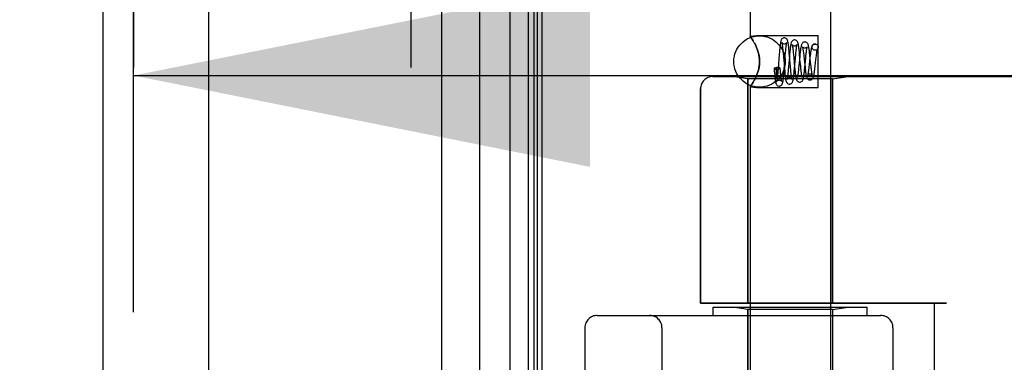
# Model space of a CAD drawing. Header units: inches. Extents: x 0 to 189, y 0 to 122.
# Tile 219 of 226: x 99.632 to 102.029, y 78.901 to 79.735. Entities that reach past the tile are written whole.
import ezdxf

# ---------------------------------------------------------------- set-up
doc = ezdxf.new("R2010")
doc.units = ezdxf.units.IN
doc.header["$LTSCALE"] = 10.388889
doc.header["$MEASUREMENT"] = 0
doc.linetypes.add('HIDDEN', pattern=[0.2, 0.1, -0.1])
doc.layers.get('0').update_dxf_attribs({"linetype": 'CONTINUOUS'})
for name, color, linetype in [('DEFAULT_2', 8, 'HIDDEN'), ('DIMENSIONS', 7, 'CONTINUOUS'), ('LEFTHAND_DOOR_ASSEMBLY', 7, 'CONTINUOUS'), ('RIGHTHAND_DOOR_ASSEMBLY', 7, 'CONTINUOUS')]:
    doc.layers.add(name, color=color, linetype=linetype)
doc.styles.get("Standard").update_dxf_attribs({"font": 'arial.ttf'})
doc.dimstyles.new('DIMSTYLE_1', dxfattribs={"dimtxt": 0.833333, "dimasz": 1.111111, "dimexe": 0.09, "dimexo": 0.07, "dimgap": 0.0375, "dimtad": 0, "dimtih": 1, "dimtoh": 1, "dimzin": 4, "dimdsep": 46, "dimtxsty": 'Standard', "dimblk": '_FILLED', "dimblk1": '_FILLED', "dimblk2": '_FILLED', "dimcen": 0.09, "dimadec": 3, "dimazin": 1, "dimtfac": 1, "dimtdec": 3, "dimtofl": 0, "dimtmove": 0, "dimatfit": 3, "dimldrblk": '_FILLED', "dimfxl": 0, "dimtolj": 1, "dimtzin": 4, "dimarcsym": 0})

# ---------------------------------------------------------------- blocks, each defined once
blk = doc.blocks.new('_FILLED')
at = {"color": 0, "linetype": 'ByBlock'}
blk.add_solid([(0, 0), (-1, 0.2), (-1, -0.2)], dxfattribs=at)
blk = doc.blocks.new('*D10')
at = {"layer": 'DIMENSIONS', "color": 2, "linetype": 'Continuous'}
for p, q in [((99.9091, 79.0233), (99.9091, 80.5993)), ((117.5751, 79.0233), (117.5751, 80.5993)), ((99.9091, 79.5993), (106.8694, 79.5993)), ((117.5751, 79.5993), (110.6148, 79.5993))]:
    blk.add_line(p, q, dxfattribs=at)
at = {"layer": 'DIMENSIONS', "color": 2, "linetype": 'Continuous', "xscale": 1.1111111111, "yscale": 1.1111111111, "zscale": 1.1111111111, "rotation": 180}
blk.add_blockref('_FILLED', (99.9091, 79.5993), dxfattribs=at)
at = {"layer": 'DIMENSIONS', "color": 2, "linetype": 'Continuous', "xscale": 1.1111111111, "yscale": 1.1111111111, "zscale": 1.1111111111}
blk.add_blockref('_FILLED', (117.5751, 79.5993), dxfattribs=at)
at = {"layer": 'DIMENSIONS', "color": 2, "linetype": 'Continuous', "insert": (108.7421, 80.016), "char_height": 0.83333, "width": 4.584882, "attachment_point": 2, "line_spacing_factor": 0.9}
blk.add_mtext('17.67\\PUSABLE\\PDEPTH', dxfattribs=at)
blk = doc.blocks.new('*D12')
at = {"layer": 'DIMENSIONS', "color": 2, "linetype": 'Continuous'}
for p, q in [((100.2303, 83.1205), (96.0114, 83.1205)), ((97.0114, 83.1205), (97.0114, 59.9538)), ((97.0114, 35.1205), (97.0114, 58.2872)), ((100.2413, 35.1205), (96.0114, 35.1205))]:
    blk.add_line(p, q, dxfattribs=at)
at = {"layer": 'DIMENSIONS', "color": 2, "linetype": 'Continuous', "xscale": 1.1111111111, "yscale": 1.1111111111, "zscale": 1.1111111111}
for p, rotation in [((97.0114, 83.1205), 90), ((97.0114, 35.1205), 270)]:
    blk.add_blockref('_FILLED', p, dxfattribs=dict(at, rotation=rotation))
at = {"layer": 'DIMENSIONS', "color": 2, "linetype": 'Continuous', "insert": (97.0114, 59.5372), "char_height": 0.83333, "width": 2.91202, "attachment_point": 2, "line_spacing_factor": 0.9}
blk.add_mtext('48.00', dxfattribs=at)

msp = doc.modelspace()

# ---------------------------------------------------------------- linework, layer by layer
at = {"color": 3, "linetype": 'Continuous'}
msp.add_line((100.9041, 35.2245), (100.9041, 83.0165), dxfattribs=at)
at = {"layer": 'DEFAULT_2', "color": 8, "linetype": 'HIDDEN'}
msp.add_line((100.0916, 81.855), (100.0916, 36.3861), dxfattribs=at)
at = {"layer": 'LEFTHAND_DOOR_ASSEMBLY', "color": 8, "linetype": 'HIDDEN'}
for p, q in [((99.9091, 82.7355), (99.9091, 35.5055)), ((100.5841, 82.7355), (100.5841, 35.5055)), ((101.3194, 79.5968), (103.3831, 79.5968)), ((101.4051, 79.5915), (101.3676, 79.5968)), ((101.4051, 79.5915), (101.4051, 79.0455)), ((101.6111, 79.5915), (101.4051, 79.5915)), ((101.6111, 79.5915), (101.6486, 79.5968)), ((101.6111, 79.5915), (101.6111, 79.0455)), ((101.2894, 79.5668), (101.2894, 79.0455)), ((101.8881, 79.0455), (101.2894, 79.0455)), ((101.3206, 79.0155), (101.3206, 79.0355)), ((101.3206, 79.0355), (101.6956, 79.0355)), ((101.4051, 79.0302), (101.3676, 79.0355)), ((101.6111, 79.0302), (101.6486, 79.0355)), ((101.6956, 79.0155), (101.6956, 79.0355)), ((101.8581, 79.0455), (101.8581, 77.4455)), ((101.0381, 79.0155), (101.7281, 79.0155)), ((101.4051, 78.3285), (101.4051, 79.0302)), ((101.6111, 79.0302), (101.4051, 79.0302)), ((101.6111, 77.4608), (101.6111, 79.0302)), ((101.0081, 78.9855), (101.0081, 77.5055)), ((101.1956, 77.5055), (101.1956, 78.9855)), ((101.7581, 78.9855), (101.7581, 77.5055))]:
    msp.add_line(p, q, dxfattribs=at)
for centre, radius, start, end in [((101.3194, 79.5668), 0.03, 90, 180), ((101.3831, 81.5206), 2.7751, 270, 316.1116), ((101.0381, 78.9855), 0.03, 90, 180), ((101.1656, 78.9855), 0.03, 0, 90), ((101.7281, 78.9855), 0.03, 0, 90)]:
    msp.add_arc(centre, radius, start, end, dxfattribs=at)
at = {"layer": 'RIGHTHAND_DOOR_ASSEMBLY', "color": 7, "linetype": 'Continuous'}
for p, q in [((100.8264, 35.4551), (100.8264, 82.7859)), ((100.8698, 82.7769), (100.8698, 35.4641)), ((100.7512, 82.7575), (100.7512, 35.4835)), ((100.8835, 82.7702), (100.8835, 35.4708)), ((100.8922, 82.7678), (100.8922, 35.4732))]:
    msp.add_line(p, q, dxfattribs=at)
at = {"layer": 'RIGHTHAND_DOOR_ASSEMBLY', "color": 3, "linetype": 'Continuous'}
for p, q in [((99.8341, 82.7355), (99.8341, 35.5055)), ((100.6591, 82.7355), (100.6591, 35.5055))]:
    msp.add_line(p, q, dxfattribs=at)
at = {"layer": 'RIGHTHAND_DOOR_ASSEMBLY', "color": 8, "linetype": 'HIDDEN'}
for p, q in [((99.9091, 82.7355), (99.9091, 35.5055)), ((100.5841, 82.7355), (100.5841, 35.5055)), ((101.4101, 79.7735), (101.4101, 79.695)), ((101.6061, 79.7735), (101.6061, 76.9255)), ((101.4101, 79.695), (101.4261, 79.697)), ((101.4104, 79.6945), (101.4101, 79.695)), ((101.4261, 79.697), (101.5761, 79.697)), ((101.5761, 79.57), (101.5761, 79.697)), ((101.4261, 79.6675), (101.4233, 79.6738)), ((101.4818, 79.6565), (101.4813, 79.6512)), ((101.4895, 79.6662), (101.4899, 79.6622)), ((101.4899, 79.6622), (101.4903, 79.6578)), ((101.4903, 79.6578), (101.4908, 79.653)), ((101.4966, 79.6554), (101.497, 79.6599)), ((101.5052, 79.659), (101.5047, 79.6643)), ((101.5057, 79.6535), (101.5052, 79.659)), ((101.5149, 79.6591), (101.5154, 79.6551)), ((101.5302, 79.6566), (101.5296, 79.6614)), ((101.5307, 79.6513), (101.5302, 79.6566)), ((101.5686, 79.661), (101.5672, 79.6612)), ((101.5685, 79.661), (101.5672, 79.6611)), ((101.57, 79.6759), (101.5685, 79.676)), ((101.5686, 79.676), (101.57, 79.6758)), ((101.4813, 79.6512), (101.4785, 79.6154)), ((101.4908, 79.653), (101.4915, 79.6451)), ((101.4915, 79.6451), (101.4929, 79.6275)), ((101.4933, 79.6139), (101.496, 79.6481)), ((101.496, 79.6481), (101.4966, 79.6554)), ((101.506, 79.646), (101.5038, 79.6208)), ((101.5067, 79.6419), (101.5057, 79.6535)), ((101.5065, 79.6517), (101.506, 79.646)), ((101.5154, 79.6551), (101.5158, 79.6507)), ((101.5158, 79.6507), (101.5165, 79.6436)), ((101.5165, 79.6436), (101.5177, 79.6306)), ((101.5183, 79.6162), (101.5206, 79.6422)), ((101.5206, 79.6422), (101.5213, 79.65)), ((101.5213, 79.65), (101.5218, 79.6547)), ((101.5311, 79.6458), (101.5289, 79.6231)), ((101.5317, 79.64), (101.5307, 79.6513)), ((101.5316, 79.6508), (101.5311, 79.6458)), ((101.5325, 79.6316), (101.5317, 79.64)), ((101.541, 79.647), (101.5418, 79.6392)), ((101.5418, 79.6392), (101.5433, 79.6251)), ((101.5435, 79.6192), (101.5457, 79.6418)), ((101.5457, 79.6418), (101.5462, 79.647)), ((101.556, 79.6436), (101.554, 79.625)), ((101.5557, 79.6492), (101.5551, 79.6547)), ((101.5567, 79.6402), (101.5557, 79.6492)), ((101.5576, 79.631), (101.5567, 79.6402)), ((101.5686, 79.6222), (101.5704, 79.6385)), ((101.5704, 79.6385), (101.571, 79.6435)), ((101.4687, 79.6169), (101.4691, 79.6111)), ((101.469, 79.6177), (101.4693, 79.615)), ((101.4691, 79.6111), (101.4696, 79.6055)), ((101.4693, 79.615), (101.4695, 79.6126)), ((101.4699, 79.6094), (101.4701, 79.6075)), ((101.4754, 79.6155), (101.4754, 79.6193)), ((101.4761, 79.6193), (101.4754, 79.6193)), ((101.4754, 79.6123), (101.4754, 79.6155)), ((101.4754, 79.6095), (101.4754, 79.6123)), ((101.4754, 79.6079), (101.4754, 79.6095)), ((101.4779, 79.6088), (101.4775, 79.6048)), ((101.4785, 79.6154), (101.4779, 79.6088)), ((101.4841, 79.6108), (101.4836, 79.617)), ((101.4845, 79.6062), (101.4841, 79.6108)), ((101.4928, 79.6082), (101.4933, 79.6139)), ((101.4929, 79.6275), (101.4939, 79.6158)), ((101.4939, 79.6158), (101.4944, 79.6104)), ((101.4944, 79.6104), (101.4949, 79.6053)), ((101.5031, 79.6134), (101.5027, 79.609)), ((101.5038, 79.6208), (101.5031, 79.6134)), ((101.5085, 79.6198), (101.5076, 79.6305)), ((101.5091, 79.6126), (101.5085, 79.6198)), ((101.5095, 79.6082), (101.5091, 79.6126)), ((101.5177, 79.6306), (101.5187, 79.6196)), ((101.5178, 79.6105), (101.5183, 79.6162)), ((101.5187, 79.6196), (101.5192, 79.6142)), ((101.5192, 79.6142), (101.5198, 79.609)), ((101.5282, 79.6163), (101.5277, 79.6121)), ((101.5289, 79.6231), (101.5282, 79.6163)), ((101.5335, 79.6211), (101.5325, 79.6316)), ((101.534, 79.6164), (101.5335, 79.6211)), ((101.5344, 79.6121), (101.534, 79.6164)), ((101.5433, 79.6251), (101.5439, 79.6196)), ((101.5439, 79.6196), (101.5445, 79.6143)), ((101.554, 79.625), (101.5534, 79.6203)), ((101.5585, 79.6225), (101.5576, 79.631)), ((101.5591, 79.6174), (101.5585, 79.6225)), ((101.3194, 79.5968), (103.3831, 79.5968)), ((101.4051, 79.5915), (101.3676, 79.5968)), ((101.4051, 79.0455), (101.4051, 79.5915)), ((101.6111, 79.5915), (101.4051, 79.5915)), ((101.4233, 79.5933), (101.4261, 79.5996)), ((101.4696, 79.6055), (101.4701, 79.6002)), ((101.4701, 79.6075), (101.4704, 79.6059)), ((101.4751, 79.5992), (101.4752, 79.5997)), ((101.4752, 79.6004), (101.4753, 79.6011)), ((101.4752, 79.5997), (101.4752, 79.6004)), ((101.4753, 79.6029), (101.4754, 79.604)), ((101.4753, 79.602), (101.4753, 79.6029)), ((101.4753, 79.6011), (101.4753, 79.602)), ((101.4754, 79.6065), (101.4754, 79.6079)), ((101.4754, 79.6051), (101.4754, 79.6065)), ((101.4754, 79.604), (101.4754, 79.6051)), ((101.4775, 79.6048), (101.4772, 79.601)), ((101.4849, 79.602), (101.4845, 79.6062)), ((101.4853, 79.5982), (101.4849, 79.602)), ((101.5099, 79.6043), (101.5095, 79.6082)), ((101.6111, 79.5915), (101.6486, 79.5968)), ((101.6111, 79.0455), (101.6111, 79.5915)), ((101.2894, 79.0455), (101.2894, 79.5668)), ((101.4101, 79.5721), (101.4101, 76.9255)), ((101.4101, 79.5721), (101.4261, 79.57)), ((101.4261, 79.57), (101.5761, 79.57)), ((101.2894, 79.0455), (101.8881, 79.0455)), ((101.3206, 79.0155), (101.3206, 79.0355)), ((101.3206, 79.0355), (101.6956, 79.0355)), ((101.4051, 79.0302), (101.3676, 79.0355)), ((101.6111, 79.0302), (101.6486, 79.0355)), ((101.6956, 79.0155), (101.6956, 79.0355)), ((101.8581, 79.0455), (101.8581, 77.4455)), ((101.0381, 79.0155), (101.7281, 79.0155)), ((101.4051, 79.0302), (101.4051, 78.3285)), ((101.6111, 79.0302), (101.4051, 79.0302)), ((101.6111, 79.0302), (101.6111, 77.4608)), ((101.0081, 77.5055), (101.0081, 78.9855)), ((101.1956, 78.9855), (101.1956, 77.5055)), ((101.7581, 77.5055), (101.7581, 78.9855))]:
    msp.add_line(p, q, dxfattribs=at)
for points in [[(101.4101, 79.695), (101.4104, 79.6945), (101.4114, 79.6932)], [(101.4204, 79.6793), (101.4175, 79.6841), (101.415, 79.688), (101.4129, 79.6911), (101.4114, 79.6932)], [(101.4129, 79.6911), (101.415, 79.688), (101.4175, 79.6841)], [(101.4936, 79.691), (101.4926, 79.6909), (101.4907, 79.6904), (101.489, 79.6895), (101.4877, 79.6883), (101.4868, 79.6872), (101.4862, 79.6861), (101.4858, 79.6851), (101.4854, 79.6841), (101.4851, 79.6831), (101.4849, 79.682), (101.4846, 79.6809), (101.4844, 79.6796), (101.4841, 79.6781), (101.4839, 79.6766), (101.4837, 79.6748), (101.4834, 79.673), (101.4832, 79.671), (101.483, 79.6688), (101.4827, 79.6666), (101.4825, 79.6642), (101.4822, 79.6617), (101.4818, 79.6565)], [(101.5047, 79.6643), (101.5044, 79.6668), (101.5042, 79.6691), (101.5039, 79.6713), (101.5037, 79.6734), (101.5034, 79.6753), (101.5032, 79.677), (101.5029, 79.6786), (101.5027, 79.68), (101.5024, 79.6812), (101.5022, 79.6824), (101.5019, 79.6834), (101.5016, 79.6844), (101.5013, 79.6854), (101.5008, 79.6864), (101.5002, 79.6875), (101.4992, 79.6886), (101.4979, 79.6897), (101.4962, 79.6905), (101.4944, 79.691), (101.4936, 79.691)], [(101.5186, 79.686), (101.5176, 79.6859), (101.5157, 79.6854), (101.5139, 79.6845), (101.5126, 79.6833), (101.5117, 79.6821), (101.5111, 79.681), (101.5106, 79.6799), (101.5103, 79.6789), (101.51, 79.6778), (101.5097, 79.6766), (101.5094, 79.6753), (101.5091, 79.6738), (101.5089, 79.6722), (101.5086, 79.6705), (101.5084, 79.6686), (101.5081, 79.6665), (101.5078, 79.6643), (101.5076, 79.662), (101.5073, 79.6596), (101.507, 79.6571), (101.5065, 79.6517)], [(101.5296, 79.6614), (101.5294, 79.6637), (101.5291, 79.6659), (101.5289, 79.6679), (101.5286, 79.6698), (101.5283, 79.6715), (101.5281, 79.6731), (101.5278, 79.6746), (101.5276, 79.6759), (101.5273, 79.6771), (101.527, 79.6782), (101.5267, 79.6793), (101.5263, 79.6803), (101.5259, 79.6813), (101.5252, 79.6825), (101.5242, 79.6836), (101.5228, 79.6847), (101.5211, 79.6855), (101.5193, 79.686), (101.5186, 79.686)], [(101.5436, 79.681), (101.5426, 79.6809), (101.5406, 79.6804), (101.5389, 79.6795), (101.5376, 79.6783), (101.5367, 79.6771), (101.536, 79.6759), (101.5355, 79.6747), (101.5351, 79.6735), (101.5347, 79.672), (101.5343, 79.6704), (101.534, 79.6686), (101.5337, 79.6667), (101.5333, 79.6647), (101.533, 79.6626), (101.5327, 79.6603), (101.5325, 79.6581), (101.5322, 79.6557), (101.5316, 79.6508)], [(101.5551, 79.6547), (101.5548, 79.6573), (101.5545, 79.6597), (101.5542, 79.662), (101.5539, 79.664), (101.5536, 79.6659), (101.5533, 79.6677), (101.553, 79.6693), (101.5527, 79.6707), (101.5524, 79.672), (101.5521, 79.6731), (101.5518, 79.6742), (101.5514, 79.6753), (101.5509, 79.6763), (101.5502, 79.6775), (101.5492, 79.6786), (101.5478, 79.6797), (101.5461, 79.6806), (101.5443, 79.681), (101.5436, 79.681)], [(101.4204, 79.6793), (101.4233, 79.6738), (101.4261, 79.6675)], [(101.4261, 79.5996), (101.4278, 79.6038), (101.4293, 79.6082), (101.4307, 79.6128), (101.4318, 79.6176), (101.4327, 79.6228), (101.4333, 79.6281), (101.4335, 79.6335), (101.4333, 79.6389), (101.4327, 79.6442), (101.4318, 79.6493), (101.4307, 79.6541), (101.4293, 79.6587), (101.4278, 79.6632), (101.4261, 79.6675)], [(101.4261, 79.6675), (101.4286, 79.6608), (101.4307, 79.6541), (101.4322, 79.6472), (101.4332, 79.6403), (101.4335, 79.6334), (101.4331, 79.6265), (101.4322, 79.6196), (101.4307, 79.6128), (101.4286, 79.6062), (101.4261, 79.5996)], [(101.4875, 79.6796), (101.4875, 79.6796), (101.4875, 79.6795), (101.4876, 79.6792), (101.4877, 79.6788), (101.4878, 79.6781), (101.488, 79.6773), (101.4882, 79.6764), (101.4883, 79.6753), (101.4885, 79.6741), (101.4887, 79.6727), (101.4889, 79.6713), (101.4891, 79.6697), (101.4893, 79.668), (101.4895, 79.6662)], [(101.4935, 79.676), (101.4925, 79.6761), (101.491, 79.6765), (101.4897, 79.6772), (101.4888, 79.6779), (101.4881, 79.6786), (101.4877, 79.6792), (101.4875, 79.6795), (101.4875, 79.6796)], [(101.4995, 79.6793), (101.4996, 79.6795), (101.4997, 79.6797), (101.4997, 79.6796), (101.4995, 79.6794), (101.4991, 79.6788), (101.4985, 79.678), (101.4974, 79.6772), (101.4959, 79.6764), (101.4943, 79.6761), (101.4936, 79.676)], [(101.497, 79.6599), (101.4974, 79.664), (101.4976, 79.6659), (101.4978, 79.6677), (101.498, 79.6694), (101.4982, 79.671), (101.4984, 79.6725), (101.4986, 79.6738), (101.4987, 79.675), (101.4989, 79.6761), (101.4991, 79.6771), (101.4992, 79.6779), (101.4994, 79.6786), (101.4995, 79.6791), (101.4995, 79.6793)], [(101.5125, 79.6745), (101.5126, 79.6744), (101.5127, 79.674), (101.5128, 79.6735), (101.513, 79.6728), (101.5132, 79.672), (101.5133, 79.671), (101.5135, 79.67), (101.5137, 79.6688), (101.5139, 79.6674), (101.5141, 79.666), (101.5143, 79.6644), (101.5145, 79.6628), (101.5147, 79.661), (101.5149, 79.6591)], [(101.5185, 79.671), (101.5175, 79.6711), (101.516, 79.6715), (101.5148, 79.6721), (101.5138, 79.6729), (101.5131, 79.6736), (101.5127, 79.6741), (101.5126, 79.6745), (101.5125, 79.6745)], [(101.5244, 79.674), (101.5245, 79.6743), (101.5246, 79.6745), (101.5244, 79.6743), (101.524, 79.6737), (101.5233, 79.6729), (101.5222, 79.6721), (101.5208, 79.6714), (101.5192, 79.6711), (101.5185, 79.671)], [(101.5218, 79.6547), (101.5222, 79.659), (101.5224, 79.661), (101.5226, 79.6629), (101.5229, 79.6647), (101.5231, 79.6663), (101.5233, 79.6678), (101.5235, 79.6692), (101.5237, 79.6704), (101.5239, 79.6715), (101.5241, 79.6725), (101.5242, 79.6733), (101.5244, 79.6739), (101.5244, 79.674)], [(101.5377, 79.6694), (101.5377, 79.6692), (101.5378, 79.6688), (101.538, 79.6682), (101.5382, 79.6675), (101.5384, 79.6665), (101.5386, 79.6655), (101.5388, 79.6642), (101.539, 79.6628), (101.5392, 79.6613), (101.5395, 79.6596), (101.5397, 79.6578), (101.54, 79.6559), (101.5402, 79.6538)], [(101.5435, 79.666), (101.5426, 79.6661), (101.5412, 79.6665), (101.5399, 79.6671), (101.539, 79.6678), (101.5383, 79.6685), (101.5379, 79.669), (101.5377, 79.6693), (101.5377, 79.6694)], [(101.5492, 79.6688), (101.5493, 79.6691), (101.5494, 79.6694), (101.5494, 79.6694), (101.5493, 79.6692), (101.5489, 79.6686), (101.5482, 79.6678), (101.5471, 79.667), (101.5456, 79.6664), (101.5441, 79.666), (101.5435, 79.666)], [(101.5462, 79.647), (101.5467, 79.6517), (101.5469, 79.654), (101.5472, 79.6561), (101.5474, 79.6581), (101.5477, 79.6599), (101.5479, 79.6616), (101.5482, 79.6632), (101.5484, 79.6646), (101.5486, 79.6659), (101.5488, 79.667), (101.549, 79.6679), (101.5492, 79.6686), (101.5492, 79.6688)], [(101.5686, 79.676), (101.5676, 79.676), (101.5657, 79.6755), (101.5639, 79.6745), (101.5626, 79.6733), (101.5616, 79.6721), (101.5609, 79.6709), (101.5604, 79.6697), (101.56, 79.6685), (101.5596, 79.6672), (101.5593, 79.6658), (101.5589, 79.6642), (101.5586, 79.6625), (101.5583, 79.6606), (101.558, 79.6585), (101.5576, 79.6563), (101.5573, 79.654), (101.557, 79.6515), (101.5567, 79.6489), (101.556, 79.6436)], [(101.5672, 79.6612), (101.5666, 79.6613), (101.5649, 79.662), (101.5633, 79.6632), (101.5621, 79.6648), (101.5614, 79.6666), (101.5612, 79.6685), (101.5614, 79.6704), (101.5621, 79.6723), (101.5633, 79.6738), (101.5649, 79.675), (101.5666, 79.6757), (101.5686, 79.676)], [(101.5742, 79.6642), (101.5743, 79.6643), (101.5742, 79.6642), (101.574, 79.6637), (101.5734, 79.6631), (101.5724, 79.6623), (101.571, 79.6615), (101.5694, 79.6611), (101.5685, 79.661)], [(101.57, 79.6758), (101.5706, 79.6757), (101.5724, 79.675), (101.5739, 79.6738), (101.5751, 79.6723), (101.5758, 79.6704), (101.5761, 79.6685), (101.5758, 79.6666), (101.5751, 79.6648), (101.5739, 79.6632), (101.5724, 79.662), (101.5706, 79.6613), (101.5686, 79.661)], [(101.571, 79.6435), (101.5715, 79.648), (101.5718, 79.6502), (101.572, 79.6522), (101.5723, 79.654), (101.5726, 79.6558), (101.5728, 79.6574), (101.573, 79.6588), (101.5733, 79.6602), (101.5735, 79.6613), (101.5737, 79.6623), (101.5739, 79.6631), (101.5741, 79.6637), (101.5742, 79.6641), (101.5742, 79.6642)], [(101.5076, 79.6305), (101.5071, 79.6361), (101.5067, 79.6419)], [(101.5402, 79.6538), (101.5407, 79.6494), (101.541, 79.647)], [(101.469, 79.6177), (101.4687, 79.6171), (101.4687, 79.6169)], [(101.4687, 79.6169), (101.4687, 79.6166), (101.4692, 79.6161), (101.47, 79.6156), (101.4713, 79.6152), (101.4727, 79.6149), (101.4743, 79.6147), (101.4761, 79.6147)], [(101.469, 79.6177), (101.4707, 79.6181), (101.4723, 79.6185), (101.4739, 79.6189), (101.4754, 79.6193)], [(101.4695, 79.6126), (101.4697, 79.6114), (101.4699, 79.6094)], [(101.4836, 79.617), (101.4833, 79.6176), (101.4826, 79.6181), (101.4814, 79.6186), (101.4799, 79.619), (101.4781, 79.6192), (101.4761, 79.6193)], [(101.4761, 79.6147), (101.4781, 79.6148), (101.4799, 79.615), (101.4814, 79.6153), (101.4826, 79.6158), (101.4833, 79.6164), (101.4836, 79.617), (101.4836, 79.617)], [(101.5027, 79.609), (101.5023, 79.605), (101.5021, 79.6031), (101.5019, 79.6013), (101.5017, 79.5997), (101.5015, 79.5981), (101.5013, 79.5967), (101.5011, 79.5954), (101.5009, 79.5942), (101.5007, 79.5932), (101.5006, 79.5923), (101.5004, 79.5915), (101.5003, 79.5908), (101.5001, 79.5904), (101.5001, 79.5902)], [(101.5061, 79.5785), (101.5069, 79.5785), (101.5087, 79.579), (101.5104, 79.5799), (101.5118, 79.581), (101.5127, 79.5821), (101.5134, 79.5832), (101.5138, 79.5842), (101.5142, 79.5853), (101.5145, 79.5864), (101.5148, 79.5875), (101.5151, 79.5888), (101.5154, 79.5903), (101.5156, 79.5919), (101.5159, 79.5937), (101.5162, 79.5957), (101.5164, 79.5978), (101.5167, 79.6001), (101.517, 79.6025), (101.5173, 79.6051), (101.5178, 79.6105)], [(101.5198, 79.609), (101.5201, 79.6066), (101.5203, 79.6043), (101.5206, 79.6021), (101.5209, 79.6), (101.5212, 79.5981), (101.5215, 79.5964), (101.5218, 79.5948), (101.5221, 79.5933), (101.5224, 79.592), (101.5227, 79.5908), (101.5231, 79.5897), (101.5235, 79.5886), (101.5242, 79.5874), (101.5251, 79.5862), (101.5264, 79.585), (101.5281, 79.5841), (101.5301, 79.5836), (101.5311, 79.5835)], [(101.5277, 79.6121), (101.5273, 79.6084), (101.5271, 79.6066), (101.5269, 79.605), (101.5267, 79.6035), (101.5265, 79.6021), (101.5263, 79.6008), (101.5261, 79.5996), (101.5259, 79.5985), (101.5257, 79.5976), (101.5256, 79.5968), (101.5254, 79.5961), (101.5253, 79.5956), (101.5252, 79.5954)], [(101.5311, 79.5835), (101.5319, 79.5835), (101.5337, 79.584), (101.5354, 79.5849), (101.5368, 79.586), (101.5378, 79.5872), (101.5385, 79.5883), (101.539, 79.5895), (101.5394, 79.5906), (101.5397, 79.5919), (101.5401, 79.5933), (101.5404, 79.5949), (101.5407, 79.5967), (101.541, 79.5986), (101.5413, 79.6008), (101.5417, 79.6031), (101.542, 79.6056), (101.5423, 79.6082), (101.5426, 79.6108), (101.5429, 79.6136), (101.5435, 79.6192)], [(101.537, 79.5951), (101.537, 79.5951), (101.5369, 79.5954), (101.5368, 79.5958), (101.5366, 79.5965), (101.5365, 79.5972), (101.5363, 79.5981), (101.5361, 79.5992), (101.5359, 79.6004), (101.5357, 79.6017), (101.5355, 79.6032), (101.5353, 79.6048), (101.5351, 79.6065), (101.5348, 79.6082), (101.5346, 79.6101), (101.5344, 79.6121)], [(101.5445, 79.6143), (101.5448, 79.6118), (101.5451, 79.6094), (101.5454, 79.6072), (101.5457, 79.6051), (101.546, 79.6032), (101.5463, 79.6014), (101.5466, 79.5998), (101.5469, 79.5983), (101.5473, 79.597), (101.5476, 79.5958), (101.548, 79.5947), (101.5485, 79.5935), (101.5492, 79.5924), (101.5501, 79.5912), (101.5515, 79.59), (101.5532, 79.5891), (101.5551, 79.5886), (101.5561, 79.5885)], [(101.5534, 79.6203), (101.5529, 79.6159), (101.5526, 79.6139), (101.5524, 79.612), (101.5521, 79.6102), (101.5519, 79.6085), (101.5517, 79.607), (101.5514, 79.6056), (101.5512, 79.6043), (101.551, 79.6032), (101.5508, 79.6023), (101.5506, 79.6015), (101.5504, 79.6009), (101.5504, 79.6007)], [(101.5561, 79.5885), (101.5568, 79.5885), (101.5586, 79.589), (101.5603, 79.5898), (101.5617, 79.5909), (101.5627, 79.592), (101.5634, 79.5931), (101.5639, 79.5942), (101.5643, 79.5952), (101.5646, 79.5963), (101.565, 79.5975), (101.5653, 79.5988), (101.5656, 79.6002), (101.5659, 79.6018), (101.5662, 79.6036), (101.5665, 79.6055), (101.5668, 79.6075), (101.5671, 79.6097), (101.5674, 79.612), (101.5677, 79.6144), (101.568, 79.6169), (101.5686, 79.6222)], [(101.5618, 79.6002), (101.5618, 79.6003), (101.5617, 79.6007), (101.5615, 79.6013), (101.5613, 79.6021), (101.5611, 79.6031), (101.5609, 79.6043), (101.5607, 79.6056), (101.5604, 79.6072), (101.5602, 79.6089), (101.5599, 79.6108), (101.5596, 79.6128), (101.5594, 79.615), (101.5591, 79.6174)], [(101.4261, 79.5996), (101.4233, 79.5933), (101.4204, 79.5877), (101.4175, 79.5829), (101.415, 79.579), (101.4129, 79.5759)], [(101.415, 79.579), (101.4175, 79.5829), (101.4204, 79.5877)], [(101.4701, 79.6002), (101.4703, 79.5978), (101.4705, 79.5955), (101.4708, 79.5934), (101.471, 79.5914), (101.4712, 79.5896), (101.4715, 79.5879), (101.4717, 79.5863), (101.4719, 79.5849), (101.4722, 79.5836), (101.4724, 79.5824), (101.4727, 79.5813), (101.473, 79.5803), (101.4733, 79.5794), (101.4737, 79.5784), (101.4743, 79.5773), (101.4751, 79.5762), (101.4764, 79.5751), (101.4781, 79.5741), (101.4801, 79.5736), (101.4811, 79.5735)], [(101.4704, 79.6059), (101.4705, 79.6052), (101.4707, 79.6038)], [(101.4707, 79.6038), (101.4708, 79.6032), (101.4708, 79.6026), (101.4709, 79.602), (101.471, 79.6015), (101.4711, 79.601), (101.4712, 79.6005), (101.4713, 79.6001), (101.4713, 79.5997), (101.4714, 79.5993), (101.4715, 79.5989), (101.4716, 79.5986), (101.4716, 79.5983), (101.4717, 79.598), (101.4718, 79.5977), (101.4718, 79.5974), (101.4719, 79.5971), (101.472, 79.5969), (101.472, 79.5966), (101.4721, 79.5964), (101.4722, 79.5962), (101.4722, 79.596), (101.4723, 79.5958), (101.4723, 79.5956), (101.4724, 79.5954), (101.4725, 79.5952), (101.4725, 79.595), (101.4726, 79.5948), (101.4727, 79.5947), (101.4727, 79.5945), (101.4728, 79.5944), (101.4729, 79.5942), (101.473, 79.5941), (101.473, 79.594), (101.4731, 79.5939), (101.4732, 79.5938), (101.4732, 79.5937), (101.4733, 79.5936), (101.4734, 79.5936), (101.4735, 79.5935), (101.4736, 79.5935), (101.4737, 79.5934), (101.4738, 79.5935), (101.474, 79.5936), (101.4741, 79.5937), (101.4742, 79.5939), (101.4743, 79.5941), (101.4744, 79.5943), (101.4744, 79.5944), (101.4745, 79.5946), (101.4745, 79.5947), (101.4746, 79.5949), (101.4746, 79.595), (101.4746, 79.5952), (101.4747, 79.5953), (101.4747, 79.5954), (101.4747, 79.5955), (101.4748, 79.5957), (101.4748, 79.5958), (101.4748, 79.5959), (101.4748, 79.5961), (101.4748, 79.5962), (101.4749, 79.5963), (101.4749, 79.5965), (101.4749, 79.5966), (101.4749, 79.5967), (101.4749, 79.5969), (101.475, 79.5971), (101.475, 79.5972), (101.475, 79.5974), (101.475, 79.5976), (101.475, 79.5978), (101.475, 79.598), (101.4751, 79.5982), (101.4751, 79.5984), (101.4751, 79.5986), (101.4751, 79.5992)], [(101.475, 79.585), (101.4749, 79.5849), (101.4749, 79.5848), (101.475, 79.5849), (101.4751, 79.5853), (101.4755, 79.5859), (101.4762, 79.5866), (101.4772, 79.5873), (101.4785, 79.588), (101.48, 79.5884), (101.4811, 79.5885)], [(101.4772, 79.601), (101.4768, 79.5976), (101.4767, 79.596), (101.4765, 79.5945), (101.4763, 79.5931), (101.4762, 79.5918), (101.476, 79.5906), (101.4758, 79.5895), (101.4757, 79.5884), (101.4755, 79.5875), (101.4754, 79.5868), (101.4752, 79.5861), (101.4751, 79.5855), (101.475, 79.5851), (101.475, 79.585)], [(101.4811, 79.5735), (101.4819, 79.5736), (101.4838, 79.574), (101.4854, 79.5749), (101.4868, 79.576), (101.4877, 79.5771), (101.4883, 79.5781), (101.4887, 79.5791), (101.4891, 79.5801), (101.4894, 79.5811), (101.4896, 79.5821), (101.4899, 79.5833), (101.4901, 79.5845), (101.4904, 79.586), (101.4906, 79.5875), (101.4909, 79.5892), (101.4911, 79.5911), (101.4913, 79.5932), (101.4916, 79.5954), (101.4918, 79.5977), (101.4921, 79.6002), (101.4923, 79.6027), (101.4928, 79.6082)], [(101.4811, 79.5885), (101.4821, 79.5884), (101.4838, 79.5879), (101.4853, 79.5871), (101.4863, 79.5862), (101.4869, 79.5855), (101.4871, 79.585), (101.4872, 79.5848)], [(101.4872, 79.5848), (101.4872, 79.5848), (101.4871, 79.585), (101.487, 79.5854), (101.4869, 79.5859), (101.4868, 79.5866), (101.4866, 79.5874), (101.4865, 79.5883), (101.4863, 79.5894), (101.4862, 79.5905), (101.486, 79.5918), (101.4858, 79.5932), (101.4856, 79.5948), (101.4854, 79.5964), (101.4853, 79.5982)], [(101.4949, 79.6053), (101.4951, 79.6029), (101.4954, 79.6007), (101.4956, 79.5986), (101.4959, 79.5966), (101.4961, 79.5947), (101.4963, 79.593), (101.4966, 79.5915), (101.4968, 79.59), (101.4971, 79.5887), (101.4973, 79.5876), (101.4976, 79.5865), (101.4979, 79.5855), (101.4982, 79.5845), (101.4986, 79.5835), (101.4992, 79.5824), (101.5001, 79.5812), (101.5015, 79.58), (101.5032, 79.5791), (101.5051, 79.5786), (101.5061, 79.5785)], [(101.5001, 79.5902), (101.5, 79.59), (101.5, 79.5899), (101.5, 79.59), (101.5002, 79.5903), (101.5006, 79.5909), (101.5013, 79.5916), (101.5022, 79.5924), (101.5035, 79.593), (101.505, 79.5934), (101.506, 79.5935)], [(101.506, 79.5935), (101.5071, 79.5934), (101.5088, 79.5929), (101.5102, 79.5921), (101.5112, 79.5912), (101.5118, 79.5905), (101.512, 79.5901), (101.5121, 79.5899), (101.5121, 79.5899)], [(101.5121, 79.5899), (101.5121, 79.59), (101.512, 79.5902), (101.5119, 79.5906), (101.5118, 79.5912), (101.5116, 79.5919), (101.5115, 79.5928), (101.5113, 79.5938), (101.5111, 79.5949), (101.5109, 79.5962), (101.5107, 79.5976), (101.5105, 79.5991), (101.5103, 79.6007), (101.5102, 79.6024), (101.5099, 79.6043)], [(101.5252, 79.5954), (101.5252, 79.5952), (101.5251, 79.5951), (101.5251, 79.5951), (101.5253, 79.5954), (101.5257, 79.596), (101.5264, 79.5967), (101.5274, 79.5974), (101.5286, 79.598), (101.53, 79.5984), (101.531, 79.5985)], [(101.531, 79.5985), (101.532, 79.5984), (101.5337, 79.5979), (101.5351, 79.5971), (101.5361, 79.5963), (101.5367, 79.5956), (101.5369, 79.5952), (101.537, 79.595), (101.537, 79.5951)], [(101.5504, 79.6007), (101.5503, 79.6004), (101.5502, 79.6002), (101.5502, 79.6003), (101.5504, 79.6005), (101.5508, 79.6011), (101.5515, 79.6018), (101.5525, 79.6025), (101.5539, 79.6031), (101.5554, 79.6035), (101.556, 79.6035)], [(101.556, 79.6035), (101.5569, 79.6034), (101.5586, 79.603), (101.56, 79.6022), (101.561, 79.6014), (101.5615, 79.6007), (101.5618, 79.6003), (101.5619, 79.6002), (101.5618, 79.6002)], [(101.4114, 79.5738), (101.4104, 79.5725), (101.4101, 79.5721)], [(101.4104, 79.5725), (101.4114, 79.5738), (101.4129, 79.5759)]]:
    msp.add_lwpolyline(points, dxfattribs=at)
msp.add_circle((101.4331, 79.6335), 0.0625, dxfattribs=at)
for centre, radius, start, end in [((101.3194, 79.5668), 0.03, 90, 180), ((101.3831, 81.5206), 2.7751, 270, 316.1116), ((101.0381, 78.9855), 0.03, 90, 180), ((101.1656, 78.9855), 0.03, 0, 90), ((101.7281, 78.9855), 0.03, 0, 90)]:
    msp.add_arc(centre, radius, start, end, dxfattribs=at)

# ---------------------------------------------------------------- dimensions: what is measured, and where the dimension line sits
at = {"layer": 'DIMENSIONS', "color": 2, "linetype": 'Continuous'}
dim = msp.add_linear_dim(base=(97.0114, 83.1205), p1=(100.3113, 35.1205), p2=(100.3003, 83.1205), angle=90, dimstyle='DIMSTYLE_1', dxfattribs=at)
dim.commit()
dim.dimension.update_dxf_attribs({"geometry": '*D12', "text_midpoint": (96.9895, 59.1159), "dimtype": 160})
dim = msp.add_linear_dim(base=(117.5751, 79.5993), p1=(99.9091, 80.6693), p2=(117.5751, 80.6693), text='<>\\PUSABLE\\PDEPTH', dimstyle='DIMSTYLE_1', dxfattribs=at)
dim.commit()
dim.dimension.update_dxf_attribs({"geometry": '*D10', "text_midpoint": (108.7421, 78.3493), "dimtype": 160})

doc.saveas('drawing.dxf')
